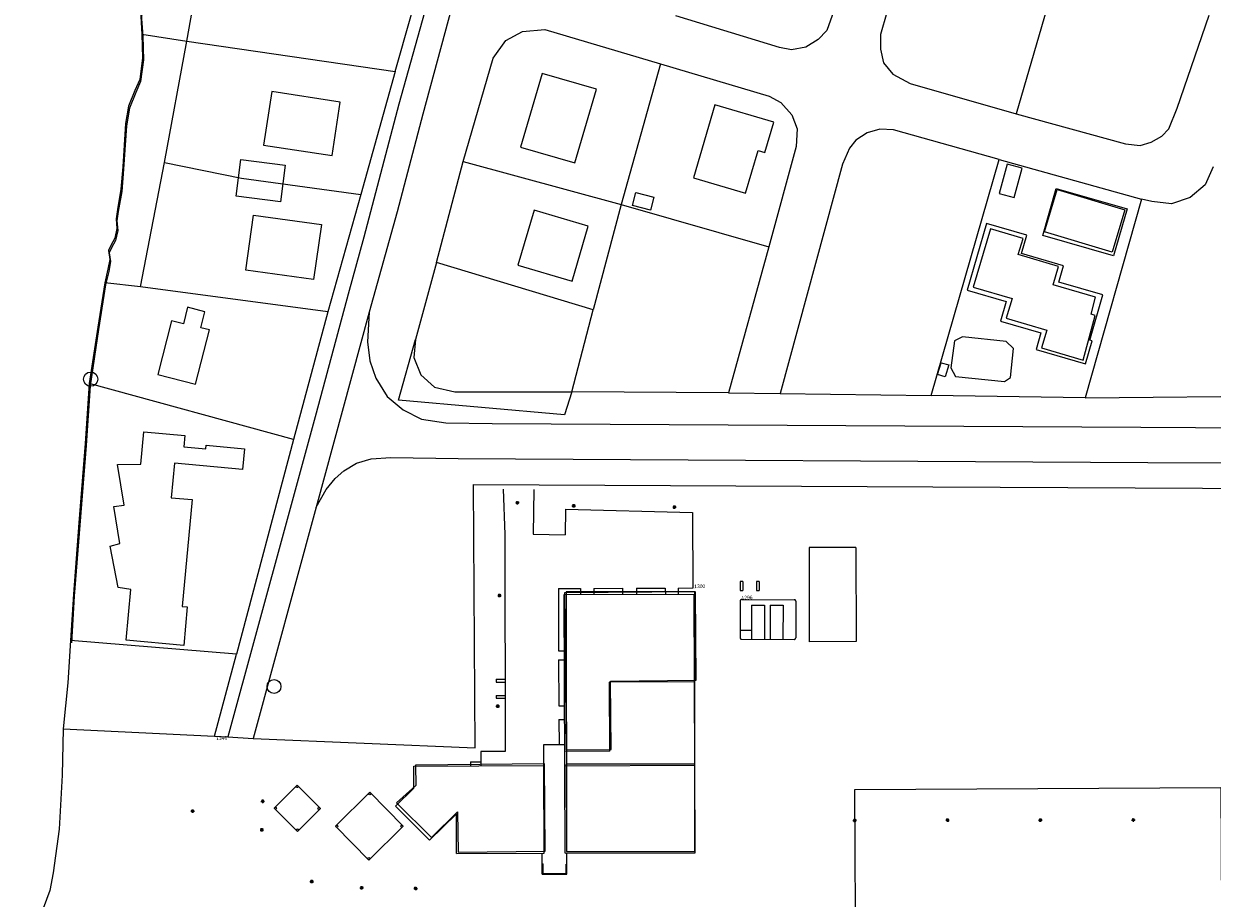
# Model space of a CAD drawing. Header units: metres. Extents: x 711 to 831, y 126 to 250.
# Tile 17 of 39: x 745.23 to 750, y 220.91 to 224.42. Entities that reach past the tile are written whole.
import ezdxf

# ---------------------------------------------------------------- set-up
doc = ezdxf.new("R2010")
doc.units = ezdxf.units.M
doc.linetypes.add('x-Exist-Demolish$0$AFRASTERING', pattern=[3.25, 2.5, -0.25, 0.25, -0.25])
for name, color, linetype in [('x-Exist-Demolish$0$10-WEG', 253, 'CONTINUOUS'), ('x-Exist-Demolish$0$17-ITEMS', 253, 'CONTINUOUS'), ('x-Exist-Demolish$0$2', 253, 'CONTINUOUS'), ('x-Exist-Demolish$0$20-KAVEL', 253, 'CONTINUOUS'), ('x-Exist-Demolish$0$30-BUILD', 253, 'CONTINUOUS'), ('x-Exist-Demolish$0$4', 253, 'x-Exist-Demolish$0$AFRASTERING'), ('x-Exist-Demolish$0$5-KUST', 253, 'CONTINUOUS'), ('x-Exist-Demolish$0$708', 253, 'CONTINUOUS'), ('x-Exist-Demolish$0$742', 253, 'CONTINUOUS'), ('x-Exist-Demolish$0$758', 253, 'CONTINUOUS')]:
    doc.layers.add(name, color=color, linetype=linetype)
doc.styles.add('x-Exist-Demolish$0$Standard', font='arial.ttf')

msp = doc.modelspace()

# ---------------------------------------------------------------- linework, layer by layer
at = {"layer": 'x-Exist-Demolish$0$10-WEG'}
for points in [[(746.8835, 224.6298), (746.7347, 224.0943), (746.5941, 223.5611), (746.531, 223.332)], [(746.9756, 224.5942), (746.8309, 224.0539), (746.7273, 223.6623), (746.6155, 223.2601)], [(746.531, 223.332), (746.4029, 222.8549), (746.2822, 222.4133), (746.048, 221.5556)], [(746.6155, 223.2601), (746.4021, 222.4768)], [(746.6155, 223.2601), (746.6088, 223.1401), (746.6174, 223.0639), (746.6422, 222.9945), (746.6878, 222.9215), (746.7513, 222.8676), (746.8247, 222.8306), (746.9222, 222.815), (747.1081, 222.8124), (749.7103, 222.7984)], [(749.7103, 222.7984), (750.8085, 222.7921), (751.0028, 222.7856), (751.2426, 222.7723), (751.4413, 222.7557), (751.6009, 222.7337)], [(746.4021, 222.4768), (746.4432, 222.5483), (746.479, 222.5928), (746.5132, 222.6228), (746.5639, 222.6532), (746.6232, 222.6716), (746.7015, 222.676), (746.972, 222.6719), (749.7373, 222.6567)], [(749.7373, 222.6567), (750.8149, 222.6518), (751.0195, 222.6436), (751.1931, 222.6365), (751.3836, 222.6175), (751.5763, 222.5945)], [(746.4021, 222.4768), (746.1498, 221.5491)]]:
    msp.add_lwpolyline(points, dxfattribs=at)
for centre in [(746.3265, 221.3559), (746.6173, 221.3274)]:
    msp.add_circle(centre, 0.00408, dxfattribs=at)
at = {"layer": 'x-Exist-Demolish$0$17-ITEMS'}
for centre, radius in [((745.4983, 222.9907), 0.0287), ((746.2336, 221.7576), 0.0277)]:
    msp.add_circle(centre, radius, dxfattribs=at)
at = {"layer": 'x-Exist-Demolish$0$2', "invisible_edges": 9}
for points in [[(818.9406, 126.0717), (745.7354, 224.7199), (745.7144, 224.5981), (745.7065, 224.5215)], [(818.9406, 126.0717), (745.7065, 224.5215), (745.7029, 224.4367), (745.7071, 224.3665)], [(818.9406, 126.0717), (745.7071, 224.3665), (745.71, 224.2716), (745.6982, 224.1845)], [(818.9406, 126.0717), (745.6982, 224.1845), (745.6789, 224.1405), (745.654, 224.0778)], [(818.9406, 126.0717), (745.654, 224.0778), (745.6417, 224.0071), (745.6305, 223.8333)], [(818.9406, 126.0717), (745.6305, 223.8333), (745.6229, 223.7442), (745.6089, 223.6632)], [(818.9406, 126.0717), (745.6089, 223.6632), (745.6038, 223.6259), (745.6071, 223.5867)], [(818.9406, 126.0717), (745.6071, 223.5867), (745.598, 223.5472), (745.5823, 223.5178)], [(818.9406, 126.0717), (745.5823, 223.5178), (745.5727, 223.4976), (745.5779, 223.4626)], [(818.9406, 126.0717), (745.5779, 223.4626), (745.5709, 223.4232), (745.5581, 223.3691)], [(818.9406, 126.0717), (745.5581, 223.3691), (745.5305, 223.1905), (745.4962, 222.9643)], [(818.9406, 126.0717), (745.4962, 222.9643), (745.4798, 222.7242), (745.4544, 222.4052)], [(818.9406, 126.0717), (745.4544, 222.4052), (745.4322, 222.1195), (745.4213, 221.9335)]]:
    msp.add_3dface(points, dxfattribs=at)
at = {"layer": 'x-Exist-Demolish$0$20-KAVEL'}
for points in [[(748.5943, 224.862), (748.4723, 224.4495), (748.4499, 224.3894), (748.4158, 224.3531), (748.3661, 224.3229), (748.3092, 224.3124), (748.2604, 224.3219), (747.8449, 224.448)], [(746.7194, 224.2255), (746.8427, 224.6588), (746.7693, 224.6808), (746.7812, 224.7252), (746.4169, 224.8331), (746.3904, 224.8367)], [(748.7921, 224.8162), (748.6658, 224.374), (748.6655, 224.3145), (748.6781, 224.2598), (748.7147, 224.2146), (748.7841, 224.1771), (749.2094, 224.0557)], [(749.3828, 224.6492), (749.2094, 224.0557)], [(745.8836, 224.3475), (745.9249, 224.5801)], [(749.2094, 224.0557), (749.6479, 223.9347), (749.7075, 223.9277), (749.7511, 223.9423), (749.7944, 223.9656), (749.8221, 223.9951), (749.8548, 224.0777), (749.9832, 224.4517)], [(745.7039, 224.3754), (745.8836, 224.3475)], [(746.9926, 223.8635), (747.112, 224.2791), (747.1627, 224.349), (747.2298, 224.3863), (747.3198, 224.3934), (747.7841, 224.2556)], [(745.7948, 223.8599), (745.8836, 224.3475)], [(745.8836, 224.3475), (746.7194, 224.2255)], [(747.7841, 224.2556), (747.6263, 223.6912)], [(747.7841, 224.2556), (748.2195, 224.1257), (748.2665, 224.1007), (748.3099, 224.0514), (748.3314, 223.9947), (748.327, 223.9241), (748.2182, 223.522)], [(746.7194, 224.2255), (746.5824, 223.7319)], [(749.1418, 223.8723), (748.7177, 223.9915), (748.6626, 223.9943), (748.6124, 223.9795), (748.5671, 223.9495), (748.5416, 223.9179), (748.5128, 223.8531), (748.2637, 222.933)], [(745.6978, 223.3612), (745.7948, 223.8599)], [(745.7948, 223.8599), (746.1028, 223.7966), (746.5824, 223.7319)], [(746.885, 223.4592), (746.9926, 223.8635)], [(746.9926, 223.8635), (747.6263, 223.6912)], [(748.8692, 222.9255), (749.1418, 223.8723)], [(749.1418, 223.8723), (749.7124, 223.7135)], [(749.9998, 223.843), (749.967, 223.7711)], [(749.6005, 223.4854), (749.3162, 223.567), (749.3699, 223.7559)], [(749.3699, 223.7559), (749.6542, 223.6743), (749.6005, 223.4854)], [(749.967, 223.7711), (749.9069, 223.7193)], [(746.5824, 223.7319), (746.4494, 223.2608)], [(749.7124, 223.7135), (749.4868, 222.9163)], [(749.7537, 223.7034), (749.7124, 223.7135)], [(749.9069, 223.7193), (749.8332, 223.6942)], [(747.6263, 223.6912), (747.5138, 223.2692)], [(747.6263, 223.6912), (748.2182, 223.522)], [(749.8332, 223.6942), (749.7537, 223.7034)], [(748.2182, 223.522), (748.0567, 222.9355)], [(746.885, 223.4592), (746.8009, 223.1504)], [(747.5138, 223.2692), (746.885, 223.4592)], [(745.6978, 223.3612), (745.5549, 223.3779)], [(746.4494, 223.2608), (745.6978, 223.3612)], [(746.4494, 223.2608), (746.3116, 222.7492)], [(747.4281, 222.9405), (747.5138, 223.2692)], [(747.4281, 222.9405), (747.3979, 222.847), (746.7335, 222.906), (746.8009, 223.1504)], [(746.8009, 223.1504), (746.7943, 223.0775), (746.8228, 223.0079), (746.8772, 222.9589), (746.9592, 222.9394), (747.1111, 222.9396), (747.4281, 222.9405)], [(746.3116, 222.7492), (745.493, 222.9731)], [(748.0567, 222.9355), (747.4281, 222.9405)], [(748.0567, 222.9355), (748.2637, 222.933)], [(748.2637, 222.933), (748.8692, 222.9255)], [(749.4868, 222.9163), (748.8692, 222.9255)], [(749.4868, 222.9163), (750.3026, 222.9239)], [(746.3116, 222.7492), (746.0826, 221.8874)], [(746.1498, 221.5491), (747.04, 221.511), (747.0333, 222.5682)], [(747.0333, 222.5682), (748.8762, 222.5585)], [(748.8762, 222.5585), (750.7677, 222.5493), (751.1423, 222.5365)], [(748.5674, 222.3157), (748.3791, 222.3151)], [(748.3791, 222.3151), (748.3803, 221.9375)], [(748.5674, 222.3157), (748.5686, 221.938)], [(747.3975, 222.1267), (747.9188, 222.1285)], [(747.4012, 221.0886), (747.3975, 222.1267)], [(747.9226, 221.0904), (747.9188, 222.1287)], [(748.1489, 222.084), (748.1485, 221.9472)], [(748.1489, 222.084), (748.2009, 222.0839)], [(748.2009, 222.0839), (748.2004, 221.947)], [(748.2233, 222.0838), (748.2228, 221.9469)], [(748.2233, 222.0838), (748.2752, 222.0836)], [(748.2752, 222.0836), (748.2747, 221.9467)], [(748.1025, 221.9843), (748.1486, 221.9841)], [(746.0826, 221.8874), (745.4182, 221.9423)], [(748.5686, 221.938), (748.3803, 221.9375)], [(745.9951, 221.5584), (746.0826, 221.8874)], [(747.9209, 221.7766), (747.5787, 221.7754)], [(747.5797, 221.4979), (747.5787, 221.7754)], [(745.3877, 221.5881), (745.9951, 221.5584)], [(745.9951, 221.5584), (746.048, 221.5556)], [(746.048, 221.5556), (746.1498, 221.5491)], [(747.5797, 221.4979), (747.3997, 221.4973)], [(746.7939, 221.4385), (747.3153, 221.4403)], [(746.7942, 221.3501), (746.7939, 221.4385)], [(747.3166, 221.0883), (747.3153, 221.438)], [(747.9221, 221.4402), (747.3999, 221.4383)], [(746.2342, 221.2695), (746.3265, 221.3617)], [(746.3265, 221.3617), (746.4198, 221.2684)], [(746.4797, 221.1968), (746.6173, 221.3331)], [(746.6173, 221.3331), (746.7517, 221.1975)], [(746.7942, 221.3501), (746.7213, 221.278)], [(746.7213, 221.278), (746.857, 221.1406)], [(746.2342, 221.2695), (746.3275, 221.1762)], [(746.3275, 221.1762), (746.4198, 221.2684)], [(746.9651, 221.2473), (746.857, 221.1406)], [(746.9656, 221.087), (746.9651, 221.2473)], [(746.4797, 221.1968), (746.6142, 221.0611)], [(746.6142, 221.0611), (746.7517, 221.1975)], [(746.9656, 221.087), (747.3166, 221.0883)], [(747.3094, 221.005), (747.3091, 221.0882)], [(747.4012, 221.0886), (747.9226, 221.0904)], [(747.4085, 221.0053), (747.4082, 221.0886)], [(747.3093, 221.0458), (747.3124, 221.0458)], [(747.3125, 221.005), (747.3124, 221.0458)], [(747.4052, 221.045), (747.4083, 221.045)], [(747.4054, 221.0053), (747.4052, 221.045)], [(747.3094, 221.005), (747.4085, 221.0042)], [(747.3095, 221.008), (747.4085, 221.0072)]]:
    msp.add_lwpolyline(points, dxfattribs=at)
for points in [[(749.0913, 223.6152), (749.0136, 223.3485), (749.17, 223.3029), (749.1468, 223.2235), (749.3093, 223.1762), (749.2898, 223.1094), (749.4877, 223.0517), (749.5149, 223.145), (749.5049, 223.1479), (749.5576, 223.3286), (749.3805, 223.3801), (749.3996, 223.4458), (749.2312, 223.4948), (749.2526, 223.5682)], [(747.4061, 221.0955), (747.9218, 221.096), (747.9208, 222.138), (747.4051, 222.1375)]]:
    msp.add_lwpolyline(points, close=True, dxfattribs=at)
for centre in [(746.24, 221.2695), (746.414, 221.2684), (746.3275, 221.1819), (746.4855, 221.1968), (746.746, 221.1975), (746.6142, 221.0669)]:
    msp.add_circle(centre, 0.00408, dxfattribs=at)
at = {"layer": 'x-Exist-Demolish$0$30-BUILD'}
for points in [[(747.3086, 224.2178), (747.2222, 223.9221), (747.4406, 223.8583), (747.527, 224.154)], [(746.4989, 224.1023), (746.2243, 224.1443), (746.1916, 223.9299), (746.4662, 223.888)], [(748.0015, 224.0914), (747.9158, 223.7979), (748.1248, 223.7369), (748.1748, 223.9079), (748.202, 223.9), (748.2377, 224.0224)], [(746.1009, 223.872), (746.2785, 223.8499), (746.2602, 223.7029), (746.0825, 223.725)], [(749.174, 223.8532), (749.1419, 223.7362), (749.2023, 223.7197), (749.2344, 223.8367)], [(747.6842, 223.7402), (747.757, 223.7214), (747.7436, 223.6693), (747.6708, 223.6881)], [(749.374, 223.7514), (749.6461, 223.6697), (749.5953, 223.5003), (749.3232, 223.5819)], [(747.2769, 223.6683), (747.2119, 223.4485), (747.4287, 223.3843), (747.4938, 223.604)], [(746.1514, 223.6494), (746.4238, 223.6111), (746.3926, 223.3902), (746.1202, 223.4286)], [(749.1063, 223.5939), (749.037, 223.3604), (749.1934, 223.3141), (749.17, 223.2353), (749.3325, 223.1871), (749.3114, 223.1159), (749.4783, 223.0664), (749.5263, 223.2468), (749.5107, 223.251), (749.5284, 223.3193), (749.3586, 223.3697), (749.3801, 223.4423), (749.2183, 223.4903), (749.2375, 223.555)], [(745.8231, 223.2252), (745.7681, 223.0098), (745.9189, 222.9713), (745.9744, 223.1884), (745.9401, 223.1972), (745.9565, 223.2614), (745.887, 223.2791), (745.8701, 223.2132)], [(749.1693, 223.1415), (748.9948, 223.1604), (748.9623, 223.1442), (748.948, 223.0356), (748.9667, 223.0009), (749.1632, 222.981), (749.1867, 222.997), (749.1993, 223.1134)], [(748.9088, 223.0568), (748.9398, 223.0476), (748.9255, 223), (748.8946, 223.0093)], [(745.9056, 222.5073), (745.8659, 222.0787), (745.8857, 222.0769), (745.8714, 221.9227), (745.6405, 221.9441), (745.6593, 222.147), (745.6082, 222.1546), (745.5767, 222.321), (745.616, 222.331), (745.5917, 222.4801), (745.6333, 222.4858), (745.6063, 222.648), (745.6994, 222.6492), (745.7114, 222.7793), (745.8757, 222.7641), (745.8716, 222.7199), (745.9604, 222.7116), (745.9617, 222.7254), (746.1153, 222.7111), (746.1076, 222.628), (745.8346, 222.6532), (745.8218, 222.5151)], [(747.3985, 222.133), (747.4046, 221.5031), (747.5853, 221.5048), (747.5827, 221.7795), (747.9269, 221.7828), (747.9235, 222.138)], [(747.3182, 221.4475), (746.8011, 221.4427), (746.8018, 221.361), (746.7243, 221.2906), (746.865, 221.1517), (746.9701, 221.2545), (746.9716, 221.0931), (747.3215, 221.0964)], [(747.9215, 221.4462), (747.4057, 221.4457), (747.4061, 221.0955), (747.9218, 221.096)], [(748.5632, 221.3449), (750.0306, 221.3521), (750.0343, 220.6056), (748.5669, 220.5983)]]:
    msp.add_lwpolyline(points, close=True, dxfattribs=at)
at = {"layer": 'x-Exist-Demolish$0$4'}
for points in [[(747.1529, 222.5495), (747.1592, 222.368)], [(747.2752, 222.5486), (747.2735, 222.3691)], [(747.4027, 222.4688), (747.4018, 222.366)], [(747.4027, 222.4688), (747.9121, 222.4564)], [(747.9121, 222.4564), (747.9133, 222.1519)], [(747.1592, 222.368), (747.1609, 221.4973)], [(747.2735, 222.3691), (747.4018, 222.366)], [(747.3739, 222.1507), (747.4632, 222.1511)], [(747.3739, 222.1507), (747.3749, 221.9004)], [(747.4632, 222.1511), (747.4633, 222.1269)], [(747.5161, 222.1513), (747.6314, 222.1518)], [(747.5161, 222.1513), (747.5162, 222.1271)], [(747.6314, 222.1518), (747.6315, 222.1275)], [(747.687, 222.152), (747.8028, 222.1524)], [(747.687, 222.152), (747.6871, 222.1277)], [(747.8028, 222.1524), (747.8029, 222.1281)], [(747.8548, 222.1526), (747.9133, 222.1529)], [(747.8548, 222.1526), (747.8549, 222.1283)], [(748.1141, 222.1789), (748.1029, 222.1789)], [(748.1029, 222.1789), (748.103, 222.1427)], [(748.103, 222.1427), (748.1142, 222.1427)], [(748.1141, 222.1789), (748.1142, 222.1427)], [(748.1792, 222.1791), (748.168, 222.179)], [(748.168, 222.179), (748.168, 222.1428)], [(748.168, 222.1428), (748.1793, 222.1428)], [(748.1792, 222.1791), (748.1793, 222.1428)], [(748.1029, 222.1005), (748.1024, 221.9535)], [(748.1091, 222.1066), (748.3201, 222.1059)], [(748.3262, 222.0997), (748.3257, 221.9527)], [(748.1085, 221.9473), (748.3196, 221.9466)], [(747.3749, 221.9004), (747.3983, 221.9005)], [(747.3751, 221.8651), (747.3984, 221.8652)], [(747.3751, 221.8651), (747.3758, 221.6805)], [(747.1241, 221.7865), (747.1603, 221.7866)], [(747.1241, 221.7865), (747.1241, 221.7753)], [(747.1241, 221.7753), (747.1603, 221.7754)], [(747.1242, 221.7215), (747.1242, 221.7102)], [(747.1242, 221.7215), (747.1604, 221.7215)], [(747.1242, 221.7102), (747.1605, 221.7103)], [(747.3758, 221.6805), (747.3991, 221.6806)], [(747.3761, 221.6255), (747.3993, 221.6256)], [(747.3761, 221.6255), (747.3765, 221.5255)], [(747.3159, 221.5253), (747.3996, 221.5256)], [(747.3162, 221.4403), (747.3159, 221.5253)], [(747.1609, 221.4973), (747.063, 221.4974)], [(747.063, 221.4974), (747.0631, 221.4394)], [(747.0213, 221.4557), (747.0631, 221.4558)], [(747.0213, 221.4557), (747.0213, 221.4393)]]:
    msp.add_lwpolyline(points, dxfattribs=at)
for points in [[(748.1091, 222.1066, 0.414214), (748.1029, 222.1005)], [(748.3262, 222.0997, 0.414214), (748.3201, 222.1059)], [(748.1024, 221.9535, 0.414214), (748.1085, 221.9473)], [(748.3196, 221.9466, 0.414214), (748.3257, 221.9527)]]:
    msp.add_lwpolyline(points, format="xyb", dxfattribs=at)
at = {"layer": 'x-Exist-Demolish$0$5-KUST'}
for points in [[(745.7113, 224.607), (745.7033, 224.5303), (745.6997, 224.4455), (745.7039, 224.3754)], [(745.7039, 224.3754), (745.7068, 224.2804), (745.695, 224.1933), (745.6757, 224.1493), (745.6508, 224.0866), (745.6385, 224.016), (745.6273, 223.8421), (745.6197, 223.753), (745.6057, 223.672), (745.6007, 223.6347), (745.6039, 223.5955), (745.5948, 223.556), (745.5792, 223.5266)], [(745.5792, 223.5266), (745.5696, 223.5064), (745.5748, 223.4715), (745.5677, 223.432), (745.5549, 223.3779)], [(745.5549, 223.3779), (745.5274, 223.1994), (745.493, 222.9731)], [(745.493, 222.9731), (745.4766, 222.733), (745.4513, 222.4141), (745.429, 222.1283), (745.4182, 221.9423)], [(745.4182, 221.9423), (745.4068, 221.7726), (745.3877, 221.5881)], [(745.3877, 221.5881), (745.3841, 221.4021), (745.3722, 221.1848), (745.3486, 221.0105), (745.3343, 220.9398), (745.3076, 220.8667), (745.2985, 220.8251), (745.2871, 220.7256), (745.2688, 220.6486), (745.2644, 220.5906), (745.2408, 220.4866), (745.2302, 220.4284)]]:
    msp.add_lwpolyline(points, dxfattribs=at)
at = {"layer": 'x-Exist-Demolish$0$758'}
for points in [[(747.202, 222.4948), (747.2162, 222.4953)], [(747.2094, 222.4951), (747.2042, 222.5)], [(747.2094, 222.4951), (747.2045, 222.4899)], [(747.2096, 222.4882), (747.2092, 222.5019)], [(747.2143, 222.5003), (747.2094, 222.4951)], [(747.2146, 222.4902), (747.2094, 222.4951)], [(747.4282, 222.4822), (747.4424, 222.4827)], [(747.4356, 222.4824), (747.4304, 222.4873)], [(747.4356, 222.4824), (747.4307, 222.4772)], [(747.4358, 222.4756), (747.4354, 222.4893)], [(747.4405, 222.4876), (747.4356, 222.4824)], [(747.4408, 222.4776), (747.4356, 222.4824)], [(747.8324, 222.4774), (747.8466, 222.4778)], [(747.8397, 222.4776), (747.8345, 222.4825)], [(747.8397, 222.4776), (747.8348, 222.4724)], [(747.8399, 222.4707), (747.8395, 222.4845)], [(747.8446, 222.4828), (747.8397, 222.4776)], [(747.8449, 222.4727), (747.8397, 222.4776)], [(747.1306, 222.1226), (747.1449, 222.1231)], [(747.138, 222.1229), (747.1328, 222.1278)], [(747.138, 222.1229), (747.1331, 222.1177)], [(747.1382, 222.116), (747.1378, 222.1297)], [(747.1429, 222.1281), (747.138, 222.1229)], [(747.1432, 222.118), (747.138, 222.1229)], [(747.1235, 221.6784), (747.1377, 221.6788)], [(747.1308, 221.6786), (747.1256, 221.6835)], [(747.1308, 221.6786), (747.1259, 221.6734)], [(747.131, 221.6717), (747.1306, 221.6855)], [(747.1357, 221.6838), (747.1308, 221.6786)], [(747.136, 221.6737), (747.1308, 221.6786)], [(746.1807, 221.2968), (746.195, 221.2972)], [(746.1881, 221.297), (746.1829, 221.3019)], [(746.1881, 221.297), (746.1832, 221.2918)], [(746.1883, 221.2901), (746.1879, 221.3039)], [(746.193, 221.3022), (746.1881, 221.297)], [(746.1933, 221.2921), (746.1881, 221.297)], [(745.9001, 221.2575), (745.9143, 221.2579)], [(745.9074, 221.2577), (745.9022, 221.2626)], [(745.9074, 221.2577), (745.9025, 221.2525)], [(745.9076, 221.2508), (745.9072, 221.2646)], [(745.9123, 221.2629), (745.9074, 221.2577)], [(745.9126, 221.2528), (745.9074, 221.2577)], [(749.3074, 221.2147), (749.307, 221.2285)], [(749.6798, 221.2152), (749.6793, 221.229)], [(746.1777, 221.1823), (746.1919, 221.1827)], [(746.185, 221.1825), (746.1798, 221.1874)], [(746.185, 221.1825), (746.1801, 221.1773)], [(746.1852, 221.1756), (746.1848, 221.1894)], [(746.1899, 221.1877), (746.185, 221.1825)], [(746.1902, 221.1776), (746.185, 221.1825)], [(748.5552, 221.2203), (748.5694, 221.2207)], [(748.5625, 221.2205), (748.5573, 221.2254)], [(748.5625, 221.2205), (748.5576, 221.2153)], [(748.5627, 221.2136), (748.5623, 221.2274)], [(748.5674, 221.2257), (748.5625, 221.2205)], [(748.5677, 221.2156), (748.5625, 221.2205)], [(748.9275, 221.2208), (748.9417, 221.2213)], [(748.9348, 221.221), (748.9296, 221.2259)], [(748.9348, 221.221), (748.93, 221.2158)], [(748.9351, 221.2142), (748.9346, 221.2279)], [(748.9397, 221.2262), (748.9349, 221.2211)], [(748.94, 221.2162), (748.9349, 221.2211)], [(749.2999, 221.2214), (749.3141, 221.2218)], [(749.3072, 221.2216), (749.302, 221.2265)], [(749.3072, 221.2216), (749.3023, 221.2164)], [(749.3121, 221.2268), (749.3072, 221.2216)], [(749.3124, 221.2167), (749.3072, 221.2216)], [(749.6722, 221.2219), (749.6864, 221.2223)], [(749.6795, 221.2221), (749.6743, 221.227)], [(749.6795, 221.2221), (749.6747, 221.2169)], [(749.6844, 221.2273), (749.6796, 221.2221)], [(749.6847, 221.2172), (749.6796, 221.2221)], [(746.3776, 220.9749), (746.3918, 220.9753)], [(746.385, 220.9751), (746.3798, 220.98)], [(746.385, 220.9751), (746.3801, 220.9699)], [(746.3852, 220.9682), (746.3847, 220.982)], [(746.3898, 220.9803), (746.385, 220.9751)], [(746.3902, 220.9702), (746.385, 220.9751)], [(746.5779, 220.9501), (746.5921, 220.9505)], [(746.5852, 220.9503), (746.58, 220.9552)], [(746.5852, 220.9503), (746.5803, 220.9451)], [(746.5854, 220.9434), (746.585, 220.9572)], [(746.5901, 220.9555), (746.5852, 220.9503)], [(746.5904, 220.9454), (746.5852, 220.9503)], [(746.7942, 220.9466), (746.8084, 220.947)], [(746.8015, 220.9468), (746.7963, 220.9517)], [(746.8015, 220.9468), (746.7966, 220.9416)], [(746.8018, 220.9399), (746.8013, 220.9537)], [(746.8064, 220.952), (746.8016, 220.9468)], [(746.8067, 220.9419), (746.8016, 220.9468)]]:
    msp.add_lwpolyline(points, dxfattribs=at)

# ---------------------------------------------------------------- texts
at = {"layer": 'x-Exist-Demolish$0$708', "style": 'x-Exist-Demolish$0$Standard'}
for s, p in [(' 1300', (747.9133, 222.1519)), (' 1296', (748.1029, 222.1066))]:
    msp.add_text(s, height=0.01428, rotation=1.7515, dxfattribs=at).set_placement(p)
at = {"layer": 'x-Exist-Demolish$0$742', "style": 'x-Exist-Demolish$0$Standard'}
msp.add_text(' 1346', height=0.01428, rotation=1.7515, dxfattribs=at).set_placement((745.9963, 221.543))

doc.saveas('drawing.dxf')
